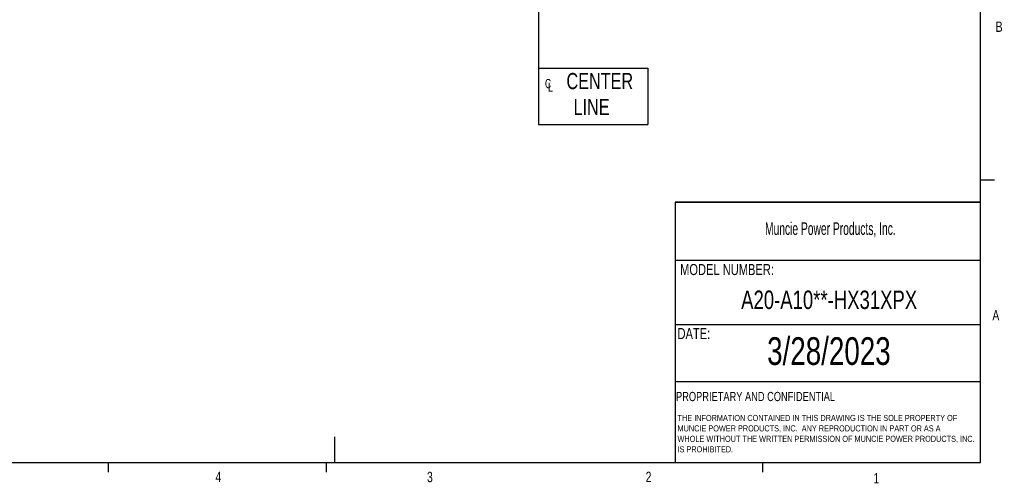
# Model space of a CAD drawing. Header units: inches. Extents: x 0.4 to 16.6, y 0.2 to 10.8.
# Tile 9 of 18: x 7.7 to 16.6, y 0.2 to 4.4. Entities that reach past the tile are written whole.
import ezdxf

# ---------------------------------------------------------------- set-up
doc = ezdxf.new("R2010")
doc.units = ezdxf.units.IN
doc.header["$MEASUREMENT"] = 0
doc.layers.add('BORDER', color=7, linetype='Continuous', lineweight=25)
doc.layers.add('SLD-0', color=7, linetype='Continuous', lineweight=25)
doc.styles.add('SLDTEXTSTYLE0', font='TXT', dxfattribs={"width": 0.75})
doc.styles.add('SLDTEXTSTYLE1', font='TXT', dxfattribs={"width": 0.605})
doc.styles.add('SLDTEXTSTYLE2', font='TXT', dxfattribs={"width": 0.7})

# ---------------------------------------------------------------- blocks, each defined once
blk = doc.blocks.new('SW_NOTE_0')
at = {"layer": 'SLD-0', "color": 0, "char_height": 0.055, "attachment_point": 1, "style": 'SLDTEXTSTYLE0'}
for s, insert in [('THE INFORMATION CONTAINED IN THIS DRAWING IS THE SOLE PROPERTY OF', (0, 0.0709)), ('MUNCIE POWER PRODUCTS, INC.  ANY REPRODUCTION IN PART OR AS A', (0, -0.0235)), ('WHOLE WITHOUT THE WRITTEN PERMISSION OF MUNCIE POWER PRODUCTS, INC.', (0, -0.1178)), ('IS PROHIBITED.', (0, -0.2122))]:
    blk.add_mtext(s, dxfattribs=dict(at, insert=insert))
blk = doc.blocks.new('SW_SYMBOL_MOD_CL')
at = {"layer": 'SLD-0', "color": 0, "char_height": 30.5, "attachment_point": 5, "style": 'SLDTEXTSTYLE2'}
for s, insert in [('C', (15.7, 23.6)), ('L', (23.6, 11.8))]:
    blk.add_mtext(s, dxfattribs=dict(at, insert=insert))
blk = doc.blocks.new('SW_NOTE_0_1')
at = {"layer": 'SLD-0', "color": 0, "xscale": 0.002728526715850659, "yscale": 0.002728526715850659, "zscale": 0.002728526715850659}
blk.add_blockref('SW_SYMBOL_MOD_CL', (0, 0.012), dxfattribs=at)
at = {"layer": 'SLD-0', "color": 0, "char_height": 0.14583, "attachment_point": 2, "style": 'SLDTEXTSTYLE0'}
for s, insert in [('CENTER', (0.5098, 0.173)), ('LINE', (0.4355, -0.0608))]:
    blk.add_mtext(s, dxfattribs=dict(at, insert=insert))

msp = doc.modelspace()

# ---------------------------------------------------------------- linework, layer by layer
at = {"layer": 'BORDER'}
for p, q in [((16.3763, 0.3921), (16.3763, 10.6421)), ((16.3763, 2.9503), (16.5013, 2.9503)), ((13.6175, 2.7488), (13.6175, 0.3921)), ((13.6175, 2.2235), (16.3763, 2.2235)), ((13.6175, 1.6426), (16.3763, 1.6426)), ((13.6175, 1.1283), (16.3763, 1.1283)), ((10.5445, 0.6263), (10.5445, 0.3921)), ((16.3763, 0.3921), (0.6263, 0.3921)), ((8.501, 0.3921), (8.501, 0.3073)), ((10.4698, 0.3921), (10.4698, 0.3073)), ((14.4073, 0.3921), (14.4073, 0.3073))]:
    msp.add_line(p, q, dxfattribs=at)
at = {"layer": 'SLD-0'}
for p, q in [((12.3861, 5.1909), (12.3861, 3.9564)), ((12.3861, 3.9564), (13.3714, 3.9564)), ((12.3861, 3.9564), (12.3861, 3.4485)), ((13.3714, 3.9564), (13.3714, 3.4485)), ((12.3861, 3.4485), (13.3714, 3.4485))]:
    msp.add_line(p, q, dxfattribs=at)
at = {"layer": 'SLD-0', "lineweight": 35}
msp.add_line((13.6175, 2.7488), (16.3763, 2.7488), dxfattribs=at)

# ---------------------------------------------------------------- block references
at = {"layer": 'SLD-0'}
for name, p in [('SW_NOTE_0_1', (12.4285, 3.7415)), ('SW_NOTE_0', (13.64, 0.7548))]:
    msp.add_blockref(name, p, dxfattribs=at)

# ---------------------------------------------------------------- texts
at = {"color": 7, "linetype": 'Continuous', "lineweight": 0, "char_height": 0.0937, "attachment_point": 1, "style": 'SLDTEXTSTYLE0'}
for s, insert in [('B', (16.5115, 4.3791)), ('A', (16.4821, 1.7726)), ('4', (9.4701, 0.3137)), ('3', (11.3788, 0.3116)), ('2', (13.3523, 0.3124)), ('1', (15.4083, 0.3014))]:
    msp.add_mtext(s, dxfattribs=dict(at, insert=insert))
at = {"layer": 'BORDER', "style": 'SLDTEXTSTYLE0'}
for s, insert, char_height, attachment_point in [('A20-A10**-HX31XPX', (15.0088, 1.9489), 0.166667, 2), ('3/28/2023', (15.0065, 1.5273), 0.25, 2), ('PROPRIETARY AND CONFIDENTIAL', (13.6268, 1.0336), 0.083333, 1)]:
    msp.add_mtext(s, dxfattribs=dict(at, insert=insert, char_height=char_height, attachment_point=attachment_point))
at = {"layer": 'SLD-0', "attachment_point": 1}
for s, insert, char_height, style in [('Muncie Power Products, Inc.', (14.4296, 2.5659), 0.114583, 'SLDTEXTSTYLE1'), ('MODEL NUMBER:', (13.6634, 2.189), 0.1, 'SLDTEXTSTYLE0'), ('DATE:', (13.64, 1.6107), 0.1, 'SLDTEXTSTYLE0')]:
    msp.add_mtext(s, dxfattribs=dict(at, insert=insert, char_height=char_height, style=style))

doc.saveas('drawing.dxf')
